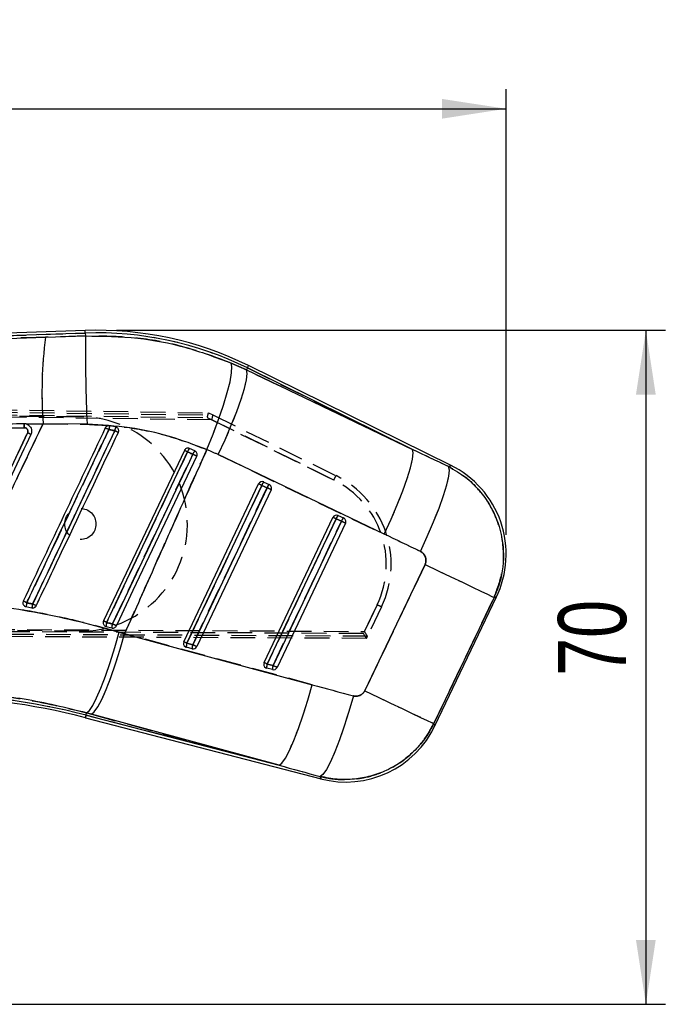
# Model space of a CAD drawing. Extents: x 94 to 732, y 26 to 530.
# Tile 14 of 22: x 488 to 554, y 429 to 530. Entities that reach past the tile are written whole.
import ezdxf

# ---------------------------------------------------------------- set-up
doc = ezdxf.new("R2010")
doc.units = 0
doc.header["$LTSCALE"] = 2
doc.linetypes.add('HIDDEN', pattern=[1.905, 1.27, -0.635])
doc.layers.get('0').update_dxf_attribs({"linetype": 'CONTINUOUS'})
doc.styles.add('SLDTEXTSTYLE0', font='TXT', dxfattribs={"width": 0.75})
doc.dimstyles.new('SLDDIMSTYLE0', dxfattribs={"dimtxt": 7, "dimasz": 6.604, "dimexe": 0, "dimexo": 0.0625, "dimgap": 1.75, "dimtad": 1, "dimdec": 0, "dimrnd": 1e-09, "dimzin": 12, "dimtxsty": 'SLDTEXTSTYLE0', "dimsah": 1, "dimcen": 0.09, "dimazin": 3, "dimtfac": 1, "dimtdec": 0, "dimtofl": 0, "dimtmove": 0, "dimatfit": 3, "dimtolj": 1, "dimtzin": 12})

# ---------------------------------------------------------------- blocks, each defined once
blk = doc.blocks.new('_D_1')
at = {"color": 179, "linetype": 'CONTINUOUS'}
for p, q in [((170.48, 482.06), (170.48, 523.24)), ((537.67, 477.49), (537.67, 523.24)), ((170.48, 521.24), (537.67, 521.24))]:
    blk.add_line(p, q, dxfattribs=at)
for points in [[(170.48, 521.24), (177.08, 520.22), (177.08, 522.25)], [(537.67, 521.24), (531.07, 522.25), (531.07, 520.22)]]:
    blk.add_solid(points, dxfattribs=at)
at = {"color": 179, "linetype": 'CONTINUOUS', "insert": (323.59, 530.26, 0.1), "char_height": 7, "attachment_point": 1, "style": 'SLDTEXTSTYLE0'}
blk.add_mtext('367', dxfattribs=at)
blk = doc.blocks.new('_D_4')
at = {"color": 179, "linetype": 'CONTINUOUS'}
for p, q in [((497.62, 498.5), (554.03, 498.5)), ((552.03, 498.5), (552.03, 429.27)), ((363.4, 429.27), (554.03, 429.27))]:
    blk.add_line(p, q, dxfattribs=at)
for points in [[(552.03, 498.5), (551.01, 491.89), (553.04, 491.89)], [(552.03, 429.27), (553.04, 435.87), (551.01, 435.87)]]:
    blk.add_solid(points, dxfattribs=at)
at = {"color": 179, "linetype": 'CONTINUOUS', "insert": (543, 462.99, 0.1), "char_height": 7, "attachment_point": 1, "rotation": 90, "style": 'SLDTEXTSTYLE0'}
blk.add_mtext('70', dxfattribs=at)

msp = doc.modelspace()

# ---------------------------------------------------------------- linework, layer by layer
at = {"color": 7, "linetype": 'CONTINUOUS'}
for p, q in [((494.4148, 498.4758), (426.27, 496.1329)), ((494.4241, 498.2055), (436.2824, 496.2066)), ((490.3376, 497.7763), (494.4345, 497.9037)), ((494.4241, 498.2055), (494.4345, 497.9037)), ((509.4034, 495.1287), (510.9788, 494.4168)), ((511.08, 494.6219), (510.9788, 494.4168)), ((528.0349, 486.2591), (511.08, 494.6219)), ((532.0143, 484.5978), (511.1996, 494.8644)), ((510.9788, 494.4168), (528.0349, 486.2591)), ((490.0912, 488.8985), (488.4216, 488.8452)), ((488.4216, 488.8452), (488.4413, 488.8373)), ((494.6146, 488.8352), (490.0912, 488.8985)), ((497.5406, 488.5668), (496.9261, 488.6845)), ((497.6776, 488.5119), (497.5406, 488.5668)), ((504.6053, 486.1511), (496.2982, 468.6389)), ((505.1388, 486.3473), (505.1271, 486.3523)), ((505.6899, 486.099), (505.1388, 486.3473)), ((525.1382, 477.5585), (508.0822, 485.7161)), ((504.5516, 466.4997), (512.2414, 482.7106)), ((504.8682, 466.3497), (512.5581, 482.5606)), ((512.5581, 482.5606), (513.1092, 482.3122)), ((512.7747, 482.9069), (513.3259, 482.6586)), ((513.1092, 482.3122), (505.464, 466.1953)), ((513.5223, 482.1162), (505.877, 465.9992)), ((520.4108, 479.4664), (520.9619, 479.2181)), ((512.805, 464.3605), (519.8775, 479.2701)), ((513.1216, 464.2105), (520.1942, 479.1201)), ((520.7453, 478.8718), (513.7173, 464.0561)), ((521.1584, 478.6757), (514.1304, 463.86)), ((520.1942, 479.1201), (520.7453, 478.8718)), ((523.1432, 461.4768), (529.3345, 474.4391)), ((536.4249, 471.0524), (530.2337, 458.0902)), ((530.3555, 457.8723), (536.6832, 471.1202)), ((488.3362, 470.1057), (488.9367, 469.9761)), ((496.4676, 468.1102), (496.562, 468.0724)), ((496.562, 468.0724), (497.1576, 467.918)), ((497.9218, 467.4904), (498.473, 467.3306)), ((498.473, 467.3306), (517.7493, 462.0888)), ((505.464, 466.1953), (504.8682, 466.3497)), ((505.4105, 465.779), (504.8147, 465.9334)), ((513.7173, 464.0561), (513.1216, 464.2105)), ((513.6638, 463.6398), (513.0681, 463.7942)), ((494.507, 458.9586), (494.5681, 459.1945)), ((495.0609, 459.0607), (494.5681, 459.1945)), ((494.4392, 458.6969), (518.65, 452.4216)), ((494.507, 458.9586), (514.3371, 453.8188)), ((514.3371, 453.8188), (495.0609, 459.0607))]:
    msp.add_line(p, q, dxfattribs=at)
at = {"color": 7, "linetype": 'HIDDEN'}
for p, q in [((436.2824, 496.2066), (494.4241, 498.2055)), ((494.4345, 497.9037), (490.3376, 497.7763)), ((494.4241, 498.2055), (494.4345, 497.9037)), ((510.9788, 494.4168), (509.4034, 495.1287)), ((511.08, 494.6219), (510.9788, 494.4168)), ((511.08, 494.6219), (528.0349, 486.2591)), ((528.0349, 486.2591), (510.9788, 494.4168)), ((507.4313, 489.2922), (420.0933, 490.4551)), ((420.1129, 491.2051), (507.0841, 490.0196)), ((420.1372, 490.7047), (506.9666, 489.5212)), ((420.1607, 490.953), (507.5486, 489.7894)), ((494.0226, 489.5928), (420.8217, 490.2711)), ((506.9666, 489.5212), (519.974, 483.111)), ((507.0841, 490.0196), (507.5463, 489.7918)), ((507.5463, 489.7918), (520.1928, 483.5595)), ((488.4216, 488.8452), (490.0912, 488.8985)), ((488.4216, 488.8452), (488.4413, 488.8373)), ((490.0912, 488.8985), (494.6146, 488.8352)), ((497.5406, 488.5668), (497.6776, 488.5119)), ((519.974, 483.111), (507.4313, 489.2922)), ((508.0822, 485.7161), (525.1382, 477.5585)), ((512.5581, 482.5606), (504.8682, 466.3497)), ((513.1092, 482.3122), (512.5581, 482.5606)), ((505.464, 466.1953), (513.1092, 482.3122)), ((520.1942, 479.1201), (513.1216, 464.2105)), ((513.7173, 464.0561), (520.7453, 478.8718)), ((520.7453, 478.8718), (520.1942, 479.1201)), ((529.3345, 474.4391), (523.1432, 461.4768)), ((524.4153, 470.2945), (523.0063, 467.3458)), ((523.1101, 467.5629), (524.4153, 470.2945)), ((530.2337, 458.0902), (536.4249, 471.0524)), ((524.8643, 470.0789), (523.4218, 467.0602)), ((493.8188, 467.5937), (420.6178, 468.2721)), ((419.8848, 468.1016), (523.1101, 467.5629)), ((523.3186, 466.8442), (419.889, 467.3514)), ((523.0063, 467.3458), (419.9237, 467.8512)), ((523.4217, 467.0625), (419.9422, 467.6026)), ((496.562, 468.0724), (496.4676, 468.1102)), ((498.473, 467.3306), (497.9218, 467.4904)), ((517.7493, 462.0888), (498.473, 467.3306)), ((504.8682, 466.3497), (505.464, 466.1953)), ((523.3186, 466.8442), (523.4218, 467.0602)), ((513.1216, 464.2105), (513.7173, 464.0561)), ((494.507, 458.9586), (494.5681, 459.1945)), ((494.5681, 459.1945), (495.0609, 459.0607)), ((514.3371, 453.8188), (494.507, 458.9586)), ((495.0609, 459.0607), (514.3371, 453.8188))]:
    msp.add_line(p, q, dxfattribs=at)
at = {"color": 8, "linetype": 'CONTINUOUS', "flags": 128}
for points in [[(494.4241, 498.2055), (494.42, 498.3237), (494.4171, 498.4082), (494.4154, 498.4589), (494.4148, 498.4758)], [(511.08, 494.6219), (511.1323, 494.7279), (511.1697, 494.8037), (511.1921, 494.8492), (511.1996, 494.8644)], [(531.7545, 484.4848), (531.9854, 484.5852), (532.0143, 484.5978)], [(536.6832, 471.1202), (536.6545, 471.1127), (536.4249, 471.0524)], [(494.4392, 458.6969), (494.4434, 458.7133), (494.4561, 458.7624), (494.4773, 458.8442), (494.507, 458.9586)], [(530.2337, 458.0902), (530.342, 457.8965), (530.3555, 457.8723)], [(518.65, 452.4216), (518.6397, 452.4489), (518.5573, 452.6667)]]:
    msp.add_lwpolyline(points, dxfattribs=at)
at = {"color": 7, "linetype": 'CONTINUOUS', "flags": 128}
for points in [[(506.9182, 486.2376), (507.5529, 487.8062), (508.1266, 489.3392), (508.6195, 490.7836), (509.0146, 492.0896), (509.2982, 493.2119), (509.4606, 494.1118), (509.4961, 494.7581), (509.4034, 495.1287)], [(508.0822, 485.7161), (508.7891, 487.2439), (509.4332, 488.7379), (509.9923, 490.1468), (510.4474, 491.4224), (510.7828, 492.5211), (510.987, 493.4051), (511.0531, 494.0443), (510.9788, 494.4168)], [(496.6248, 468.4845), (496.9727, 469.2182), (498.3644, 472.1529), (503.9312, 483.8919), (504.9298, 485.9975)], [(505.4782, 485.7504), (505.1303, 485.0168), (503.7386, 482.0821), (498.1717, 470.3431), (497.2177, 468.3313)], [(497.6246, 468.138), (497.9713, 468.8689), (499.3633, 471.8034), (504.9313, 483.5418), (505.8868, 485.5564)], [(525.1382, 477.5585), (525.8452, 479.0862), (526.4892, 480.5802), (527.0484, 481.9891), (527.5035, 483.2647), (527.8389, 484.3634), (528.0431, 485.2475), (528.1092, 485.8867), (528.0349, 486.2591)], [(528.8548, 475.7779), (529.5678, 477.3142), (530.217, 478.8158), (530.7799, 480.2309), (531.2368, 481.5102), (531.5721, 482.6095), (531.7739, 483.4906), (531.8355, 484.1231), (531.7545, 484.4848)], [(529.3345, 474.4391), (530.6973, 473.7881), (531.9886, 473.1714), (533.1711, 472.6065), (534.211, 472.1098), (535.0784, 471.6956), (535.7483, 471.3756), (536.2015, 471.1591), (536.4249, 471.0524)], [(494.5681, 459.1945), (494.8478, 459.4259), (495.1939, 459.942), (495.595, 460.7255), (496.0379, 461.7505), (496.5077, 462.983), (496.9889, 464.3821), (497.4655, 465.9014), (497.9218, 467.4904)], [(495.0609, 459.0607), (495.3514, 459.2888), (495.708, 459.8012), (496.1188, 460.581), (496.5702, 461.6023), (497.0472, 462.8312), (497.5341, 464.2271), (498.0147, 465.7436), (498.473, 467.3306)], [(514.3371, 453.8188), (514.6277, 454.0469), (514.9843, 454.5594), (515.3951, 455.3392), (515.8464, 456.3604), (516.3235, 457.5894), (516.8104, 458.9852), (517.2909, 460.5018), (517.7493, 462.0888)], [(523.1432, 461.4768), (524.506, 460.8259), (525.7973, 460.2091), (526.9799, 459.6443), (528.0198, 459.1476), (528.8871, 458.7333), (529.557, 458.4134), (530.0102, 458.1969), (530.2337, 458.0902)], [(521.9713, 460.9436), (521.512, 459.3459), (521.0301, 457.8198), (520.542, 456.4167), (520.0639, 455.1837), (519.612, 454.1621), (519.2014, 453.3862), (518.8459, 452.8821), (518.5573, 452.6667)]]:
    msp.add_lwpolyline(points, dxfattribs=at)
at = {"color": 7, "linetype": 'HIDDEN', "flags": 128}
for points in [[(506.9182, 486.2376), (507.5529, 487.8062), (508.1266, 489.3392), (508.6195, 490.7836), (509.0146, 492.0896), (509.2982, 493.2119), (509.4606, 494.1118), (509.4961, 494.7581), (509.4034, 495.1287)], [(508.0822, 485.7161), (508.7891, 487.2439), (509.4332, 488.7379), (509.9923, 490.1468), (510.4474, 491.4224), (510.7828, 492.5211), (510.987, 493.4051), (511.0531, 494.0443), (510.9788, 494.4168)], [(504.9298, 485.9975), (504.5819, 485.2639), (503.1901, 482.3291), (497.6233, 470.5902), (496.6248, 468.4845)], [(497.2177, 468.3313), (497.5656, 469.065), (498.9573, 471.9998), (504.5242, 483.7387), (505.4782, 485.7504)], [(525.1382, 477.5585), (525.8452, 479.0862), (526.4892, 480.5802), (527.0484, 481.9891), (527.5035, 483.2647), (527.8389, 484.3634), (528.0431, 485.2475), (528.1092, 485.8867), (528.0349, 486.2591)], [(528.8548, 475.7779), (529.5678, 477.3142), (530.217, 478.8158), (530.7799, 480.2309), (531.2368, 481.5102), (531.5721, 482.6095), (531.7739, 483.4906), (531.8355, 484.1231), (531.7545, 484.4848)], [(532.0143, 484.5978), (531.9854, 484.5852), (531.7545, 484.4848)], [(529.3345, 474.4391), (530.6973, 473.7881), (531.9886, 473.1714), (533.1711, 472.6065), (534.211, 472.1098), (535.0784, 471.6956), (535.7483, 471.3756), (536.2015, 471.1591), (536.4249, 471.0524)], [(536.4249, 471.0524), (536.6545, 471.1127), (536.6832, 471.1202)], [(494.5681, 459.1945), (494.8478, 459.4259), (495.1939, 459.942), (495.595, 460.7255), (496.0379, 461.7505), (496.5077, 462.983), (496.9889, 464.3821), (497.4655, 465.9014), (497.9218, 467.4904)], [(495.0609, 459.0607), (495.3514, 459.2888), (495.708, 459.8012), (496.1188, 460.581), (496.5702, 461.6023), (497.0472, 462.8312), (497.5341, 464.2271), (498.0147, 465.7436), (498.473, 467.3306)], [(514.3371, 453.8188), (514.6277, 454.0469), (514.9843, 454.5594), (515.3951, 455.3392), (515.8464, 456.3604), (516.3235, 457.5894), (516.8104, 458.9852), (517.2909, 460.5018), (517.7493, 462.0888)], [(523.1432, 461.4768), (524.506, 460.8259), (525.7973, 460.2091), (526.9799, 459.6443), (528.0198, 459.1476), (528.8871, 458.7333), (529.557, 458.4134), (530.0102, 458.1969), (530.2337, 458.0902)], [(521.9713, 460.9436), (521.512, 459.3459), (521.0301, 457.8198), (520.542, 456.4167), (520.0639, 455.1837), (519.612, 454.1621), (519.2014, 453.3862), (518.8459, 452.8821), (518.5573, 452.6667)], [(494.507, 458.9586), (494.4773, 458.8442), (494.4561, 458.7624), (494.4434, 458.7133), (494.4392, 458.6969)], [(530.3555, 457.8723), (530.342, 457.8965), (530.2337, 458.0902)], [(518.5573, 452.6667), (518.6397, 452.4489), (518.65, 452.4216)]]:
    msp.add_lwpolyline(points, dxfattribs=at)
at = {"color": 7, "linetype": 'HIDDEN'}
msp.add_circle((493.9207, 478.5933), 1.6, dxfattribs=at)
at = {"color": 7, "linetype": 'CONTINUOUS'}
for centre, radius, start, end in [((534.686, 492.103), 44.7098, 172.710013, 184.110083), ((495.6246, 463.2873), 35.2092, 63.745769, 91.969072), ((495.6246, 463.2873), 34.9388, 63.745769, 91.969072), ((685.5678, 497.1647), 191.1348, 179.778486, 182.497701), ((482.448, 458.1469), 33.4052, 64.462281, 65.149232), ((504.9779, 486.9151), 8.244, 167.606197, 170.410271), ((502.52, 487.2541), 5.1495, 165.230348, 169.714493), ((480.8427, 471.5942), 18.0653, 63.714473, 64.917664), ((480.997, 453.2286), 38.6258, 64.168765, 64.783425), ((459.1713, 389.7193), 106.599, 64.579468, 64.772419), ((505.8053, 485.7118), 0.9209, 136.365611, 161.925709), ((506.3092, 485.4844), 0.8725, 135.218235, 162.248166), ((411.3441, 287.0431), 219.8769, 64.533683, 64.651563), ((527.5244, 475.4949), 10.15, 333.949668, 64.16358), ((512.6082, 482.5366), 0.406, 68.414123, 154.622149), ((413.7271, 274.3957), 230.4347, 64.602917, 64.690041), ((513.3194, 482.3253), 0.7969, 133.121919, 162.82622), ((512.6096, 482.5403), 0.4021, 65.762337, 68.406873), ((513.8708, 482.0769), 0.7971, 133.128375, 162.823307), ((513.1581, 482.2911), 0.404, 334.345722, 65.471164), ((323.7669, 82.9099), 442.0099, 64.576773, 64.636042), ((520.2443, 479.0961), 0.406, 68.414123, 154.622149), ((520.9557, 478.8847), 0.7971, 133.128375, 162.823307), ((520.2473, 479.1038), 0.3978, 65.731058, 68.402295), ((421.8724, 272.0299), 229.2456, 64.602691, 64.690267), ((521.5069, 478.6364), 0.7971, 133.128496, 162.823186), ((329.4884, 75.4362), 446.4745, 64.577069, 64.635746), ((520.7942, 478.8506), 0.404, 334.345812, 65.471075), ((476.5997, 445.8099), 27.3783, 64.422882, 65.265753), ((503.1918, 467.2136), 15.1345, 167.437751, 168.983141), ((496.2014, 468.722), 7.3721, 167.028009, 170.205812), ((475.9271, 442.5312), 30.7691, 64.05431, 64.821799), ((460.8129, 393.181), 83.3853, 64.56577, 64.813949), ((497.6261, 468.1213), 1.0651, 160.06187, 182.632496), ((498.1635, 467.9828), 1.008, 159.76855, 183.680842), ((423.9372, 313.5904), 171.2156, 64.508472, 64.659231), ((504.9184, 466.3257), 0.406, 154.622149, 240.52402), ((404.9912, 255.9771), 232.8778, 64.603374, 64.689584), ((505.7, 466.0312), 0.8907, 159.048121, 186.300947), ((506.2958, 465.8768), 0.8907, 159.048121, 186.300947), ((312.2213, 58.5765), 451.1051, 64.57737, 64.635445), ((504.9147, 466.3192), 0.3985, 240.526066, 255.469201), ((505.5105, 466.1715), 0.405, 255.69954, 334.823731), ((513.1718, 464.1865), 0.406, 154.622149, 240.52402), ((415.3374, 258.2548), 227.9901, 64.60245, 64.690508), ((513.9536, 463.892), 0.8909, 159.051152, 186.297851), ((513.1681, 464.1801), 0.3986, 240.528728, 255.468449), ((514.5491, 463.7376), 0.8907, 159.048028, 186.300974), ((513.7639, 464.0323), 0.405, 255.698882, 334.824014), ((326.2187, 68.5378), 437.7105, 64.576482, 64.636333), ((477.0237, 391.5061), 69.6815, 75.469072, 89.464857), ((477.0237, 391.5061), 69.4111, 75.469072, 89.469072), ((521.1967, 462.247), 10.15, 255.099691, 334.897491)]:
    msp.add_arc(centre, radius, start, end, dxfattribs=at)
at = {"color": 7, "linetype": 'HIDDEN'}
for centre, radius, start, end in [((534.686, 492.103), 44.7098, 172.710013, 184.110083), ((495.6246, 463.2873), 34.9388, 63.745769, 91.969072), ((685.5678, 497.1647), 191.1348, 179.778486, 182.497701), ((493.9207, 478.5933), 11, 269.469072, 89.469072), ((482.448, 458.1469), 33.4052, 64.462281, 65.149232), ((504.9779, 486.9151), 8.244, 167.606197, 170.410271), ((502.52, 487.2541), 5.1495, 165.230348, 169.714493), ((480.529, 470.7611), 18.9515, 63.979541, 65.12645), ((480.997, 453.2286), 38.6258, 64.168765, 64.783425), ((459.1713, 389.7193), 106.599, 64.579468, 64.772419), ((505.8053, 485.7118), 0.9209, 136.365611, 161.925709), ((506.3092, 485.4844), 0.8725, 135.218235, 162.248166), ((411.3441, 287.0431), 219.8769, 64.533683, 64.651563), ((491.4206, 497.3203), 31.8936, 333.543187, 334.439733), ((515.7061, 474.455), 10.15, 334.460022, 63.765364), ((413.7271, 274.3957), 230.4347, 64.602917, 64.690041), ((513.3194, 482.3253), 0.7969, 133.121919, 162.82622), ((513.8708, 482.0769), 0.7971, 133.128375, 162.823307), ((515.7082, 474.455), 9.65, 334.460022, 63.765364), ((323.7669, 82.9099), 442.0099, 64.576773, 64.636042), ((520.9557, 478.8847), 0.7971, 133.128375, 162.823307), ((421.8724, 272.0299), 229.2456, 64.602691, 64.690267), ((521.5069, 478.6364), 0.7971, 133.128496, 162.823186), ((329.4884, 75.4362), 446.4745, 64.577069, 64.635746), ((476.5997, 445.8099), 27.3783, 64.422882, 65.265753), ((503.1918, 467.2136), 15.1345, 167.437751, 168.983141), ((496.2014, 468.722), 7.3721, 167.028009, 170.205812), ((475.9271, 442.5312), 30.7691, 64.05431, 64.821799), ((495.2864, 409.0465), 67.8219, 64.144027, 64.564766), ((460.8129, 393.181), 83.3853, 64.56577, 64.813949), ((497.6261, 468.1213), 1.0651, 160.06187, 182.632496), ((498.1635, 467.9828), 1.008, 159.76855, 183.680842), ((423.9372, 313.5904), 171.2156, 64.508472, 64.659231), ((404.9912, 255.9771), 232.8778, 64.603374, 64.689584), ((505.7, 466.0312), 0.8907, 159.048121, 186.300947), ((506.2958, 465.8768), 0.8907, 159.048121, 186.300947), ((312.2213, 58.5765), 451.1051, 64.57737, 64.635445), ((415.3374, 258.2548), 227.9901, 64.60245, 64.690508), ((513.9536, 463.892), 0.8909, 159.051152, 186.297851), ((514.5491, 463.7376), 0.8907, 159.048028, 186.300974), ((326.2187, 68.5378), 437.7105, 64.576482, 64.636333), ((477.0237, 391.5061), 69.6815, 75.469072, 89.464857)]:
    msp.add_arc(centre, radius, start, end, dxfattribs=at)
for centre, major_axis, ratio, start_param, end_param in [((506.9644, 489.5212), (0.1197, 0.4984), 0.00414742, 4.71334472, 6.28318531), ((507.4291, 489.2922), (0.1197, 0.4985), 0.00414742, 4.71334403, 6.21430687), ((506.3837, 489.8074), (1.1649, -0.0178), 0.0299477, 6.27834354, 6.34628459), ((497.033, 462.6146), (23.109, -11.0378), 0.99992684, 1.57026822, 1.6200773), ((532.4312, 405.1695), (401.6131, -198.2324), 0.15863888, 1.6506194, 1.65985312), ((533.5601, 404.6303), (401.6207, -198.2171), 0.13824246, 1.65060835, 1.65984206), ((523.0041, 467.3458), (-0.3145, 0.5015), 0.00310397, 3.14159265, 4.71040235), ((523.1079, 467.5629), (-0.3144, 0.5016), 0.00310397, 3.2094402, 4.71040304), ((522.869, 467.063), (0.5531, -0.0017), 0.063181, 6.25324274, 6.31912201), ((583.3206, 508.8106), (442.195, -112.8958), 0.13561764, 4.59825426, 4.60789616), ((582.1917, 509.3498), (442.2594, -112.6472), 0.15562615, 4.59809376, 4.60773567)]:
    msp.add_ellipse(centre, major_axis=major_axis, ratio=ratio, start_param=start_param, end_param=end_param, dxfattribs=at)
at = {"color": 7, "linetype": 'CONTINUOUS'}
for centre, major_axis, ratio, start_param, end_param in [((497.033, 462.6146), (23.109, -11.0378), 0.99992684, 1.57026822, 1.6200773), ((532.4312, 405.1695), (401.6131, -198.2324), 0.15863888, 1.6506194, 1.65985312), ((533.5601, 404.6303), (401.6207, -198.2171), 0.13824246, 1.65060835, 1.65984206), ((583.3206, 508.8106), (442.195, -112.8958), 0.13561764, 4.59825426, 4.60789616), ((582.1917, 509.3498), (442.2594, -112.6472), 0.15562615, 4.59809376, 4.60773567)]:
    msp.add_ellipse(centre, major_axis=major_axis, ratio=ratio, start_param=start_param, end_param=end_param, dxfattribs=at)
for points, knots in [([(436.2824, 496.2066), (443.8493, 496.4261), (461.8673, 496.9488), (479.886, 497.4725), (490.3376, 497.7763)], [0, 0, 0, 0, 0.41995858, 1, 1, 1, 1]), ([(494.4345, 497.9037), (496.2362, 497.8819), (499.6817, 497.8403), (504.7378, 496.8704), (507.8373, 495.7133), (509.4034, 495.1287)], [0, 0, 0, 0, 0.35160489, 0.6723846, 1, 1, 1, 1]), ([(430.5162, 486.83), (440.9045, 487.1289), (460.118, 487.6816), (479.3323, 488.2298), (488.1578, 488.4816)], [0, 0, 0, 0, 0.540679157, 1, 1, 1, 1]), ([(488.122, 488.8967), (487.8694, 488.8895), (486.5366, 488.8513), (480.8828, 488.6895), (466.9267, 488.2892), (450.8944, 487.8276), (439.1833, 487.4891), (436.0269, 487.3978)], [0, 0, 0, 0, 0.01454463, 0.07675056, 0.32557456, 0.81822549, 1, 1, 1, 1]), ([(481.3767, 470.6444), (481.7723, 471.4721), (483.4757, 475.0365), (486.3809, 481.1211), (488.8891, 486.3786), (490.0912, 488.8985)], [0, 0, 0, 0, 0.13605624, 0.58592329, 1, 1, 1, 1]), ([(496.4867, 488.459), (495.0814, 485.4953), (492.2708, 479.5678), (489.4603, 473.6403), (488.0551, 470.6765)], [0, 0, 0, 0, 0.50000028, 1, 1, 1, 1]), ([(488.4216, 488.8452), (488.4014, 488.8525), (488.3056, 488.8872), (488.203, 488.8925), (488.122, 488.8967)], [0, 0, 0, 0, 0.21040578, 1, 1, 1, 1]), ([(488.122, 488.8967), (488.1253, 488.8899), (488.1321, 488.8759), (488.1428, 488.7818), (488.1524, 488.644), (488.156, 488.5357), (488.1578, 488.4816)], [0, 0, 0, 0, 0.23700921, 0.49133893, 0.74566951, 1, 1, 1, 1]), ([(488.1578, 488.4816), (488.2007, 488.4784), (488.2851, 488.4721), (488.3975, 488.4096), (488.4829, 488.3171), (488.5322, 488.2009), (488.5427, 488.0738), (488.5148, 487.9951), (488.5009, 487.956)], [0, 0, 0, 0, 0.170982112, 0.336761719, 0.502509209, 0.668231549, 0.835211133, 1, 1, 1, 1]), ([(488.4413, 488.8373), (488.4996, 488.8076), (488.6356, 488.7385), (488.8009, 488.5571), (488.9071, 488.3158), (488.9325, 488.0455), (488.873, 487.8772), (488.8428, 487.7915)], [0, 0, 0, 0, 0.15686651, 0.36600204, 0.57500288, 0.78377456, 1, 1, 1, 1]), ([(506.9182, 486.2376), (505.6512, 486.7187), (503.0943, 487.6894), (498.9483, 488.6001), (496.0872, 488.7553), (494.6146, 488.8352)], [0, 0, 0, 0, 0.32282265, 0.65145911, 1, 1, 1, 1]), ([(496.9261, 488.6845), (496.8803, 488.6883), (496.7888, 488.6958), (496.6573, 488.6484), (496.5503, 488.5679), (496.507, 488.4937), (496.4867, 488.459)], [0, 0, 0, 0, 0.25793721, 0.51588973, 0.77382903, 1, 1, 1, 1]), ([(497.8272, 487.995), (497.842, 488.0357), (497.8726, 488.1195), (497.8642, 488.257), (497.8129, 488.3853), (497.7414, 488.4682), (497.6907, 488.5029), (497.6776, 488.5119)], [0, 0, 0, 0, 0.22034856, 0.45307298, 0.68580184, 0.9185242, 1, 1, 1, 1]), ([(488.5009, 487.956), (487.2142, 485.2416), (484.6409, 479.8129), (482.0679, 474.3842), (480.7813, 471.6699)], [0, 0, 0, 0, 0.50001197, 1, 1, 1, 1]), ([(488.8428, 487.7915), (487.5558, 485.0773), (484.9817, 479.6487), (482.4077, 474.2201), (481.1207, 471.5058)], [0, 0, 0, 0, 0.50000001, 1, 1, 1, 1]), ([(488.4196, 470.5053), (488.5356, 470.7499), (489.1152, 471.9728), (491.5497, 477.109), (494.2437, 482.7921), (496.4739, 487.4969), (496.8491, 488.2885)], [0, 0, 0, 0, 0.04126024, 0.20630075, 0.86646342, 1, 1, 1, 1]), ([(497.4532, 488.1735), (497.3373, 487.9289), (496.7576, 486.7061), (494.3229, 481.5699), (491.6269, 475.8823), (489.3947, 471.1729), (489.0174, 470.3769)], [0, 0, 0, 0, 0.04122901, 0.20614518, 0.86580983, 1, 1, 1, 1]), ([(489.3892, 470.1991), (489.5045, 470.4423), (490.0837, 471.6638), (492.5183, 476.7984), (495.2156, 482.4871), (497.4491, 487.1976), (497.8272, 487.995)], [0, 0, 0, 0, 0.04100658, 0.20592046, 0.8655765, 1, 1, 1, 1]), ([(496.8491, 488.2885), (496.9854, 488.2635), (497.187, 488.2264), (497.3881, 488.1865), (497.4532, 488.1735)], [0, 0, 0, 0, 0.67597048, 1, 1, 1, 1]), ([(505.1271, 486.3523), (505.083, 486.3657), (504.9949, 486.3923), (504.855, 486.3736), (504.7304, 486.3127), (504.648, 486.2305), (504.6159, 486.1707), (504.6053, 486.1511)], [0, 0, 0, 0, 0.2236649, 0.44735997, 0.67023533, 0.89168304, 1, 1, 1, 1]), ([(506.9182, 486.2376), (506.5306, 485.3745), (504.7834, 481.4835), (501.964, 475.183), (499.5444, 469.7404), (498.473, 467.3306)], [0, 0, 0, 0, 0.13707899, 0.61793869, 1, 1, 1, 1]), ([(504.9298, 485.9975), (505.0385, 485.9486), (505.2213, 485.8662), (505.4041, 485.7839), (505.4782, 485.7504)], [0, 0, 0, 0, 0.59416457, 1, 1, 1, 1]), ([(505.8868, 485.5564), (505.9017, 485.597), (505.9324, 485.6807), (505.9246, 485.8179), (505.874, 485.9456), (505.7909, 486.0438), (505.7205, 486.0823), (505.6899, 486.099)], [0, 0, 0, 0, 0.20040243, 0.41247558, 0.6245446, 0.83660892, 1, 1, 1, 1]), ([(531.7545, 484.4848), (532.3616, 484.1365), (533.4778, 483.496), (534.8347, 482.19), (535.9948, 480.6547), (537.0587, 478.4326), (537.5722, 475.459), (537.1762, 472.8087), (536.5821, 471.4199), (536.4249, 471.0524)], [0, 0, 0, 0, 0.13327174, 0.24504786, 0.35682431, 0.49938056, 0.71124969, 0.92358354, 1, 1, 1, 1]), ([(529.3345, 474.4391), (529.3504, 474.4759), (529.4106, 474.6149), (529.4506, 474.8804), (529.3973, 475.178), (529.2618, 475.4509), (529.0812, 475.6519), (528.9166, 475.7435), (528.8548, 475.7779)], [0, 0, 0, 0, 0.07604033, 0.28694859, 0.49780499, 0.64041918, 0.86482895, 1, 1, 1, 1]), ([(481.3767, 470.6444), (482.7621, 470.4944), (485.5329, 470.1945), (489.6893, 469.4907), (493.8352, 468.6144), (496.5596, 467.865), (497.9218, 467.4904)], [0, 0, 0, 0, 0.24768339, 0.49536008, 0.74768207, 1, 1, 1, 1]), ([(488.0551, 470.6765), (488.0396, 470.6333), (488.0085, 470.547), (488.0198, 470.4073), (488.0578, 470.3156), (488.0873, 470.2728), (488.091, 470.2674)], [0, 0, 0, 0, 0.31800269, 0.63599845, 0.95400094, 1, 1, 1, 1]), ([(488.091, 470.2674), (488.1211, 470.2328), (488.1812, 470.1637), (488.2749, 470.1204), (488.3276, 470.1078), (488.3362, 470.1057)], [0, 0, 0, 0, 0.45559976, 0.91118284, 1, 1, 1, 1]), ([(489.0174, 470.3769), (488.8883, 470.4046), (488.6891, 470.4474), (488.4898, 470.4902), (488.4196, 470.5053)], [0, 0, 0, 0, 0.64790345, 1, 1, 1, 1]), ([(488.9367, 469.9761), (488.9638, 469.972), (489.036, 469.9609), (489.1556, 469.9815), (489.2772, 470.0472), (489.3524, 470.1285), (489.3813, 470.1839), (489.3892, 470.1991)], [0, 0, 0, 0, 0.15136383, 0.40278673, 0.6542104, 0.90563427, 1, 1, 1, 1]), ([(496.2982, 468.6389), (496.2828, 468.596), (496.2519, 468.51), (496.2626, 468.3708), (496.3156, 468.2439), (496.3919, 468.1573), (496.449, 468.1218), (496.4676, 468.1102)], [0, 0, 0, 0, 0.222364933, 0.444711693, 0.667615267, 0.891728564, 1, 1, 1, 1]), ([(497.2177, 468.3313), (497.109, 468.3594), (496.9114, 468.4105), (496.7137, 468.4616), (496.6248, 468.4845)], [0, 0, 0, 0, 0.55018776, 1, 1, 1, 1]), ([(497.1576, 467.918), (497.1685, 467.9155), (497.2234, 467.9028), (497.3275, 467.9035), (497.4573, 467.9494), (497.5624, 468.031), (497.605, 468.1043), (497.6246, 468.138)], [0, 0, 0, 0, 0.06052141, 0.30432603, 0.54816379, 0.79199814, 1, 1, 1, 1]), ([(494.5681, 459.1945), (492.4369, 459.7165), (488.1229, 460.7732), (483.6732, 461.142), (481.4217, 461.3285)], [0, 0, 0, 0, 0.49403318, 1, 1, 1, 1]), ([(521.9713, 460.9436), (521.9766, 460.9422), (522.0911, 460.9119), (522.3269, 460.8924), (522.6154, 460.9673), (522.8675, 461.1135), (523.0374, 461.281), (523.1169, 461.4281), (523.1432, 461.4768)], [0, 0, 0, 0, 0.0119393, 0.25644972, 0.50114497, 0.6418761, 0.88125338, 1, 1, 1, 1]), ([(530.2337, 458.0902), (529.9698, 457.6037), (529.439, 456.6247), (528.3468, 455.3447), (527.0007, 454.1815), (525.4517, 453.2757), (523.7612, 452.661), (522.057, 452.3491), (520.2958, 452.3161), (519.1368, 452.5498), (518.5573, 452.6667)], [0, 0, 0, 0, 0.11908722, 0.23963924, 0.36019117, 0.50113103, 0.62346727, 0.74580371, 0.87290147, 1, 1, 1, 1])]:
    msp.add_open_spline(points, degree=3, knots=knots, dxfattribs=at)
at = {"color": 7, "linetype": 'HIDDEN'}
for points, knots in [([(490.3376, 497.7763), (479.886, 497.4725), (461.8673, 496.9488), (443.8493, 496.4261), (436.2824, 496.2066)], [0, 0, 0, 0, 0.58004142, 1, 1, 1, 1]), ([(509.4034, 495.1287), (507.7378, 495.746), (504.5287, 496.9354), (499.4625, 497.8559), (496.1224, 497.8876), (494.4345, 497.9037)], [0, 0, 0, 0, 0.34801553, 0.67053077, 1, 1, 1, 1]), ([(488.1577, 488.4816), (477.769, 488.1851), (458.5548, 487.6368), (439.3414, 487.0839), (430.5163, 486.83)], [0, 0, 0, 0, 0.54068004, 1, 1, 1, 1]), ([(490.0912, 488.8985), (488.8579, 486.3133), (486.3497, 481.0558), (483.4445, 474.9713), (481.7723, 471.4721), (481.3767, 470.6444)], [0, 0, 0, 0, 0.42481171, 0.8639417, 1, 1, 1, 1]), ([(488.1577, 488.4816), (488.1559, 488.5357), (488.1523, 488.644), (488.1428, 488.7818), (488.132, 488.8759), (488.1253, 488.8899), (488.122, 488.8967)], [0, 0, 0, 0, 0.254330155, 0.508660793, 0.762992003, 1, 1, 1, 1]), ([(488.5003, 487.9545), (488.5148, 487.9957), (488.5434, 488.0762), (488.5311, 488.2051), (488.4807, 488.3205), (488.3943, 488.412), (488.2824, 488.4727), (488.1993, 488.4786), (488.1577, 488.4816)], [0, 0, 0, 0, 0.17288844, 0.33827241, 0.50369059, 0.66913648, 0.83457673, 1, 1, 1, 1]), ([(494.6146, 488.8352), (495.9731, 488.7655), (498.7155, 488.6248), (502.8725, 487.7608), (505.5392, 486.7568), (506.9182, 486.2376)], [0, 0, 0, 0, 0.32156284, 0.6491794, 1, 1, 1, 1]), ([(480.7812, 471.6696), (482.0677, 474.384), (484.6407, 479.8123), (487.2138, 485.2406), (488.5003, 487.9545)], [0, 0, 0, 0, 0.500043, 1, 1, 1, 1]), ([(496.8491, 488.2885), (496.7332, 488.0439), (496.1535, 486.8211), (493.7188, 481.6849), (491.0249, 476.0018), (488.7948, 471.2969), (488.4196, 470.5053)], [0, 0, 0, 0, 0.04126032, 0.2063009, 0.86646334, 1, 1, 1, 1]), ([(489.0174, 470.3769), (490.4369, 473.3717), (493.2489, 479.304), (496.0608, 485.2361), (497.4532, 488.1735)], [0, 0, 0, 0, 0.50484139, 1, 1, 1, 1]), ([(497.4532, 488.1735), (497.3881, 488.1865), (497.187, 488.2264), (496.9854, 488.2635), (496.8491, 488.2885)], [0, 0, 0, 0, 0.32402952, 1, 1, 1, 1]), ([(498.473, 467.3306), (499.5151, 469.6745), (501.9549, 475.1626), (504.7742, 481.4631), (506.551, 485.4198), (506.9182, 486.2376)], [0, 0, 0, 0, 0.37161712, 0.87012294, 1, 1, 1, 1]), ([(505.4782, 485.7504), (505.4041, 485.7839), (505.2213, 485.8662), (505.0385, 485.9486), (504.9298, 485.9975)], [0, 0, 0, 0, 0.40583543, 1, 1, 1, 1]), ([(536.4249, 471.0524), (536.7338, 471.8585), (537.442, 473.7071), (537.4539, 476.4019), (536.9018, 478.676), (536.1649, 480.3159), (535.2191, 481.7403), (534.0477, 482.9758), (532.8705, 483.8852), (532.0643, 484.3184), (531.7545, 484.4848)], [0, 0, 0, 0, 0.16418861, 0.37654782, 0.50067064, 0.60922266, 0.71777435, 0.82532237, 0.93287003, 1, 1, 1, 1]), ([(528.8548, 475.7779), (528.8864, 475.7615), (529.0185, 475.6928), (529.2195, 475.5154), (529.3675, 475.2568), (529.4382, 474.9748), (529.4376, 474.7048), (529.3658, 474.5198), (529.3345, 474.4391)], [0, 0, 0, 0, 0.068205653, 0.284923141, 0.50179808, 0.625538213, 0.836643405, 1, 1, 1, 1]), ([(497.9218, 467.4904), (496.585, 467.8584), (493.9114, 468.5945), (489.7929, 469.4709), (485.6113, 470.1849), (482.7883, 470.4912), (481.3767, 470.6444)], [0, 0, 0, 0, 0.2476443, 0.49529234, 0.74764262, 1, 1, 1, 1]), ([(488.4196, 470.5053), (488.4898, 470.4902), (488.6891, 470.4474), (488.8883, 470.4046), (489.0174, 470.3769)], [0, 0, 0, 0, 0.35209655, 1, 1, 1, 1]), ([(489.0466, 469.9715), (489.0104, 469.9699), (488.9734, 469.9682), (488.9375, 469.9759), (488.9367, 469.9761)], [0, 0, 0, 0, 0.9770258, 1, 1, 1, 1]), ([(489.2766, 470.0632), (489.2546, 470.0424), (489.2255, 470.0148), (489.1875, 470.0047), (489.1781, 470.0022)], [0, 0, 0, 0, 0.75429166, 1, 1, 1, 1]), ([(496.6248, 468.4845), (496.7137, 468.4616), (496.9114, 468.4105), (497.109, 468.3594), (497.2177, 468.3313)], [0, 0, 0, 0, 0.44981224, 1, 1, 1, 1]), ([(481.4217, 461.3285), (483.6206, 461.1477), (488.07, 460.7818), (492.3854, 459.7277), (494.5681, 459.1945)], [0, 0, 0, 0, 0.49419641, 1, 1, 1, 1]), ([(523.1432, 461.4768), (523.1389, 461.4681), (523.0857, 461.3594), (522.9432, 461.1696), (522.6926, 461.001), (522.4033, 460.9077), (522.1651, 460.8987), (522.0112, 460.9344), (521.9713, 460.9436)], [0, 0, 0, 0, 0.021007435, 0.259598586, 0.498151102, 0.658250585, 0.911320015, 1, 1, 1, 1]), ([(518.5573, 452.6667), (518.9539, 452.58), (519.9215, 452.3685), (521.5053, 452.3125), (523.408, 452.5513), (525.737, 453.332), (527.8032, 454.7462), (529.3553, 456.4941), (529.9409, 457.5581), (530.2337, 458.0902)], [0, 0, 0, 0, 0.08746259, 0.21342007, 0.33937843, 0.49924335, 0.73855163, 0.869276, 1, 1, 1, 1])]:
    msp.add_open_spline(points, degree=3, knots=knots, dxfattribs=at)

# ---------------------------------------------------------------- dimensions: what is measured, and where the dimension line sits
at = {"color": 179, "linetype": 'CONTINUOUS'}
dim = msp.add_linear_dim(base=(537.6744, 521.2388), p1=(170.4775, 480.0563), p2=(537.6744, 475.4949), dimstyle='SLDDIMSTYLE0', dxfattribs=at)
dim.commit()
dim.dimension.update_dxf_attribs({"geometry": '_D_1', "text_midpoint": (334.1927, 521.2388), "dimtype": 160})
dim = msp.add_linear_dim(base=(552.0262, 429.2678), p1=(495.6246, 498.4965), p2=(361.3961, 429.2678), angle=90, dimstyle='SLDDIMSTYLE0', dxfattribs=at)
dim.commit()
dim.dimension.update_dxf_attribs({"geometry": '_D_4', "text_midpoint": (552.0262, 471.0024), "dimtype": 160})

doc.saveas('drawing.dxf')
